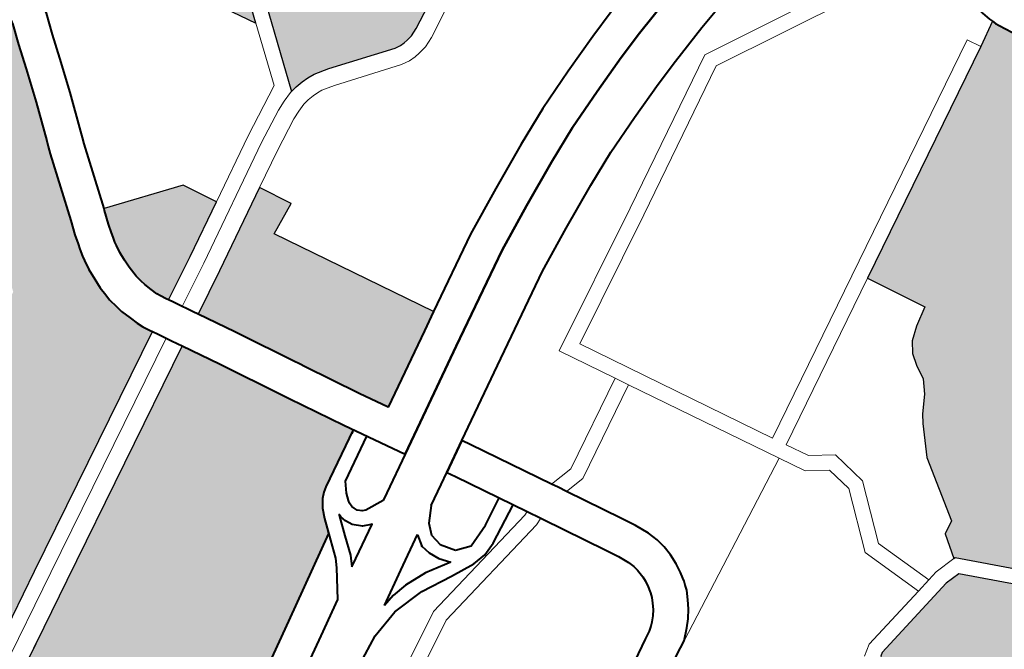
# Model space of a CAD drawing. Header units: metres. Extents: x 149090 to 149776, y 485756 to 486362.
# Tile 23 of 82: x 149582 to 149591, y 486283 to 486289. Entities that reach past the tile are written whole.
import ezdxf

# ---------------------------------------------------------------- set-up
doc = ezdxf.new("R2010")
doc.units = ezdxf.units.M
doc.header["$MEASUREMENT"] = 0
for name, color, linetype, lineweight in [('WVB-alg-onderhoek', 7, 'Continuous', 30), ('WVB-pen-brm-dik 018', 6, 'Continuous', 13), ('WVB-pen-dik 035', 1, 'Continuous', 40), ('WVB-raster-20%', 254, 'Continuous', 30), ('WVB-raster-60%', 253, 'Continuous', 30), ('WVB-tekst-dik 035', 1, 'Continuous', 40)]:
    doc.layers.add(name, color=color, linetype=linetype, lineweight=lineweight)
doc.styles.add('1 200   cursief   0.18', font='ITALICS.shx', dxfattribs={"height": 0.36})

# ---------------------------------------------------------------- blocks, each defined once
blk = doc.blocks.new('INZET')
at = {"layer": 'WVB-raster-20%', "extrusion": (0, 0, -1)}
for points in [[(0.107356, -0.085125), (0.107213, -0.084702), (0.103801, -0.082837), (0.103262, -0.081239), (0.103194, -0.081033), (0.102257, -0.078312), (0.102716, -0.077326), (0.10258, -0.076883), (0.104223, -0.076321), (0.104289, -0.076525), (0.104333, -0.076662), (0.104368, -0.076775), (0.104442, -0.077013), (0.104472, -0.077108), (0.104559, -0.077367), (0.104618, -0.077526), (0.104676, -0.077687), (0.104792, -0.078015), (0.104889, -0.078297), (0.104937, -0.078419), (0.10504, -0.078651), (0.105097, -0.078767), (0.105147, -0.078858), (0.105209, -0.078958), (0.105319, -0.079108), (0.105471, -0.079296), (0.105515, -0.079345), (0.105594, -0.079434), (0.105542, -0.079479), (0.105121, -0.080258), (0.105071, -0.080722), (0.106063, -0.081264), (0.106655, -0.080199), (0.106659, -0.080201), (0.106744, -0.080247), (0.107414, -0.080622), (0.107962, -0.080912), (0.108058, -0.080963), (0.108214, -0.081048), (0.108666, -0.081294), (0.109294, -0.081639)], [(0.105184, -0.087133), (0.105101, -0.087122), (0.104978, -0.087102), (0.104822, -0.087039), (0.104211, -0.086716), (0.101575, -0.085272), (0.102765, -0.083102), (0.103019, -0.082606), (0.103089, -0.082298), (0.103089, -0.082048), (0.103089, -0.081843), (0.103062, -0.081625), (0.102996, -0.081389), (0.103557, -0.083046), (0.106966, -0.08491), (0.107553, -0.086634), (0.107431, -0.086611), (0.10727, -0.086598), (0.107132, -0.086598), (0.106989, -0.086612), (0.106691, -0.08669), (0.105387, -0.087113), (0.105268, -0.087133)], [(0.119798, -0.09289), (0.117177, -0.091454), (0.112537, -0.088929), (0.112563, -0.088883), (0.112637, -0.088739), (0.112689, -0.088616), (0.112745, -0.088451), (0.112809, -0.088251), (0.112836, -0.088109), (0.112868, -0.087923), (0.112873, -0.087799), (0.112882, -0.087623), (0.112875, -0.087424), (0.112861, -0.087199), (0.112827, -0.087001), (0.11281, -0.08691), (0.112776, -0.086766), (0.112742, -0.086659), (0.112689, -0.086478), (0.112596, -0.086203), (0.112166, -0.084888), (0.112116, -0.084751), (0.112075, -0.084638), (0.111804, -0.083896), (0.111589, -0.083243), (0.111436, -0.082764), (0.111296, -0.082374), (0.111276, -0.082289), (0.111332, -0.082282), (0.111486, -0.082257), (0.111683, -0.082208), (0.112271, -0.082007), (0.112691, -0.081864), (0.112694, -0.081862), (0.114337, -0.086697), (0.118527, -0.08899), (0.121101, -0.090399), (0.12064, -0.091241), (0.120584, -0.091371), (0.120556, -0.091471), (0.120536, -0.091523), (0.120509, -0.091586), (0.119916, -0.092678)], [(0.101216, -0.102675), (0.101018, -0.102546), (0.100724, -0.102412), (0.098987, -0.101682), (0.098775, -0.101522), (0.098705, -0.101446), (0.098643, -0.101339), (0.098617, -0.101237), (0.098585, -0.101025), (0.098552, -0.100262), (0.098521, -0.100077), (0.098449, -0.099902), (0.098285, -0.099638), (0.097353, -0.098356), (0.097239, -0.098233), (0.097135, -0.098139), (0.096795, -0.097942), (0.093895, -0.09636), (0.09413, -0.095928), (0.094328, -0.095553), (0.094557, -0.095146), (0.094863, -0.094567), (0.094919, -0.094461), (0.094939, -0.094423), (0.095159, -0.094024), (0.095234, -0.09389), (0.095365, -0.093634), (0.095399, -0.093559), (0.095422, -0.09349), (0.0959, -0.093763), (0.100368, -0.096216), (0.099766, -0.097332), (0.100126, -0.09755), (0.100361, -0.097735), (0.100497, -0.097945), (0.100571, -0.09818), (0.10062, -0.098477), (0.100769, -0.098737), (0.101028, -0.099034), (0.101135, -0.099195), (0.101452, -0.099792), (0.101776, -0.101094), (0.102025, -0.101234), (0.102166, -0.101729), (0.102136, -0.101728)], [(0.099983, -0.109486), (0.098837, -0.108854), (0.098884, -0.108773), (0.099111, -0.108702), (0.099596, -0.108459), (0.099758, -0.108288), (0.099879, -0.108067), (0.099987, -0.107799), (0.10004, -0.107614), (0.100083, -0.107221), (0.100148, -0.106493), (0.100287, -0.1065), (0.102246, -0.105937), (0.102332, -0.105851), (0.102405, -0.105704), (0.102405, -0.105555), (0.102272, -0.10504), (0.101782, -0.103357), (0.101681, -0.103196), (0.101545, -0.103005), (0.101434, -0.102882), (0.10226, -0.102032), (0.10257, -0.102041), (0.104395, -0.102431), (0.104461, -0.102474), (0.104943, -0.104407), (0.105264, -0.104745), (0.1062, -0.105041), (0.106379, -0.105501), (0.106308, -0.105738), (0.105317, -0.107353), (0.104501, -0.107225), (0.103719, -0.107088), (0.101377, -0.107796), (0.10007, -0.109387)]]:
    blk.add_hatch(color=256, dxfattribs=at).paths.add_polyline_path(points)
at = {"layer": 'WVB-raster-60%'}
blk.add_hatch(color=256, dxfattribs=at).paths.add_polyline_path([(-0.11192, -0.088597), (-0.111946, -0.088552), (-0.112002, -0.088442), (-0.112034, -0.088366), (-0.11208, -0.088232), (-0.112129, -0.088079), (-0.112147, -0.087983), (-0.112171, -0.087848), (-0.112174, -0.087767), (-0.112182, -0.087617), (-0.112176, -0.087457), (-0.112165, -0.087281), (-0.112138, -0.087124), (-0.112125, -0.087053), (-0.112101, -0.086953), (-0.112073, -0.086863), (-0.112022, -0.086689), (-0.111932, -0.086424), (-0.111919, -0.086385), (-0.110373, -0.086912), (-0.110025, -0.087557), (-0.111074, -0.088142)])
at = {"layer": 'WVB-raster-60%', "extrusion": (0, 0, -1)}
blk.add_hatch(color=256, dxfattribs=at).paths.add_polyline_path([(0.109588, -0.092835), (0.108134, -0.092014), (0.107768, -0.091809), (0.109456, -0.088733), (0.10884, -0.088439), (0.109165, -0.087821), (0.110762, -0.088712), (0.111604, -0.089165), (0.111213, -0.08987), (0.111154, -0.089977), (0.110596, -0.091007), (0.110525, -0.091138), (0.110477, -0.091226), (0.109898, -0.092283)])
at = {"layer": 'WVB-raster-60%', "ltscale": 0.5, "extrusion": (0, 0, -1)}
blk.add_hatch(color=256, dxfattribs=at).paths.add_polyline_path([(0.122486, -0.100404), (0.12159, -0.099864), (0.119378, -0.098525), (0.116693, -0.096928), (0.114935, -0.095906), (0.113636, -0.095155), (0.111993, -0.094198), (0.111888, -0.093906), (0.111805, -0.093718), (0.111693, -0.093564), (0.111597, -0.093477), (0.111501, -0.093412), (0.110411, -0.092801), (0.110411, -0.0928), (0.110511, -0.092623), (0.111091, -0.091562), (0.111139, -0.091474), (0.111211, -0.091342), (0.111768, -0.090313), (0.111825, -0.09021), (0.112221, -0.089497), (0.11676, -0.091968), (0.120722, -0.094137), (0.121543, -0.094595), (0.12184, -0.094705), (0.122361, -0.094679), (0.124532, -0.09457), (0.124549, -0.094792), (0.124578, -0.095161), (0.124598, -0.095535), (0.124659, -0.09662), (0.124675, -0.097068), (0.124664, -0.097394), (0.12462, -0.097877), (0.124573, -0.098135), (0.124509, -0.09837), (0.124394, -0.098747), (0.124082, -0.099222), (0.123815, -0.099538), (0.123373, -0.099941), (0.122851, -0.100274)])
at = {"layer": 'WVB-pen-brm-dik 018'}
for p, q in [((-0.107356, -0.085125), (-0.109294, -0.081639)), ((-0.110624, -0.082574), (-0.110772, -0.082989)), ((-0.110772, -0.082989), (-0.110922, -0.083456)), ((-0.110922, -0.083456), (-0.111143, -0.084126)), ((-0.111143, -0.084126), (-0.111417, -0.084878)), ((-0.107213, -0.084702), (-0.107356, -0.085125)), ((-0.111417, -0.084878), (-0.111458, -0.084991)), ((-0.107553, -0.086634), (-0.106966, -0.08491)), ((-0.111504, -0.085117), (-0.111919, -0.086385)), ((-0.111458, -0.084991), (-0.111504, -0.085117)), ((-0.107768, -0.086336), (-0.107356, -0.085125)), ((-0.107356, -0.085125), (-0.107768, -0.086336)), ((-0.111919, -0.086385), (-0.110373, -0.086912)), ((-0.108763, -0.086853), (-0.107768, -0.086336)), ((-0.107768, -0.086336), (-0.108763, -0.086853)), ((-0.107784, -0.086706), (-0.107585, -0.08664)), ((-0.107585, -0.08664), (-0.107784, -0.086706)), ((-0.107585, -0.08664), (-0.107553, -0.086634)), ((-0.107553, -0.086634), (-0.107585, -0.08664)), ((-0.107431, -0.086611), (-0.107553, -0.086634)), ((-0.10727, -0.086598), (-0.107431, -0.086611)), ((-0.107132, -0.086598), (-0.10727, -0.086598)), ((-0.106989, -0.086612), (-0.107132, -0.086598)), ((-0.106691, -0.08669), (-0.106989, -0.086612)), ((-0.110025, -0.087557), (-0.108763, -0.086853)), ((-0.108763, -0.086853), (-0.110025, -0.087557)), ((-0.108621, -0.087117), (-0.107979, -0.086784)), ((-0.107979, -0.086784), (-0.108621, -0.087117)), ((-0.107979, -0.086784), (-0.107784, -0.086706)), ((-0.107784, -0.086706), (-0.107979, -0.086784)), ((-0.105387, -0.087113), (-0.106691, -0.08669)), ((-0.104211, -0.086716), (-0.104822, -0.087039)), ((-0.110373, -0.086912), (-0.110025, -0.087557)), ((-0.107664, -0.087035), (-0.107833, -0.087102)), ((-0.107833, -0.087102), (-0.107664, -0.087035)), ((-0.107498, -0.086979), (-0.107664, -0.087035)), ((-0.107664, -0.087035), (-0.107498, -0.086979)), ((-0.107385, -0.086959), (-0.107498, -0.086979)), ((-0.107498, -0.086979), (-0.107385, -0.086959)), ((-0.107255, -0.086948), (-0.107385, -0.086959)), ((-0.107385, -0.086959), (-0.107255, -0.086948)), ((-0.10715, -0.086948), (-0.107255, -0.086948)), ((-0.107255, -0.086948), (-0.10715, -0.086948)), ((-0.107051, -0.086958), (-0.10715, -0.086948)), ((-0.10715, -0.086948), (-0.107051, -0.086958)), ((-0.106789, -0.087026), (-0.107051, -0.086958)), ((-0.107051, -0.086958), (-0.106789, -0.087026)), ((-0.10547, -0.087454), (-0.106789, -0.087026)), ((-0.106789, -0.087026), (-0.10547, -0.087454)), ((-0.104822, -0.087039), (-0.104978, -0.087102)), ((-0.104046, -0.087024), (-0.104674, -0.087357)), ((-0.104674, -0.087357), (-0.104046, -0.087024)), ((-0.11093, -0.088405), (-0.108621, -0.087117)), ((-0.108621, -0.087117), (-0.11093, -0.088405)), ((-0.107833, -0.087102), (-0.108455, -0.087425)), ((-0.108455, -0.087425), (-0.107833, -0.087102)), ((-0.105268, -0.087133), (-0.105387, -0.087113)), ((-0.105184, -0.087133), (-0.105268, -0.087133)), ((-0.105101, -0.087122), (-0.105184, -0.087133)), ((-0.104978, -0.087102), (-0.105101, -0.087122)), ((-0.108455, -0.087425), (-0.109165, -0.087821)), ((-0.109165, -0.087821), (-0.108455, -0.087425)), ((-0.105297, -0.087483), (-0.10547, -0.087454)), ((-0.10547, -0.087454), (-0.105297, -0.087483)), ((-0.104883, -0.087441), (-0.105051, -0.087469)), ((-0.105051, -0.087469), (-0.104883, -0.087441)), ((-0.104674, -0.087357), (-0.104883, -0.087441)), ((-0.104883, -0.087441), (-0.104674, -0.087357)), ((-0.110025, -0.087557), (-0.111074, -0.088142)), ((-0.105162, -0.087483), (-0.105297, -0.087483)), ((-0.105297, -0.087483), (-0.105162, -0.087483)), ((-0.105051, -0.087469), (-0.105162, -0.087483)), ((-0.105162, -0.087483), (-0.105051, -0.087469)), ((-0.110762, -0.088712), (-0.109165, -0.087821)), ((-0.109165, -0.087821), (-0.10884, -0.088439)), ((-0.111074, -0.088142), (-0.11192, -0.088597)), ((-0.111774, -0.088859), (-0.11093, -0.088405)), ((-0.11093, -0.088405), (-0.111774, -0.088859)), ((-0.11192, -0.088597), (-0.111868, -0.088692)), ((-0.10884, -0.088439), (-0.109456, -0.088733)), ((-0.111868, -0.088692), (-0.111774, -0.088859)), ((-0.111604, -0.089165), (-0.110762, -0.088712)), ((-0.109456, -0.088733), (-0.107768, -0.091809)), ((-0.112537, -0.088929), (-0.117177, -0.091454)), ((-0.112479, -0.089032), (-0.112537, -0.088929)), ((-0.111774, -0.088859), (-0.111729, -0.088941)), ((-0.111729, -0.088941), (-0.111656, -0.089072)), ((-0.102059, -0.089179), (-0.101477, -0.088991)), ((-0.116928, -0.09166), (-0.112391, -0.089191)), ((-0.112391, -0.089191), (-0.116928, -0.09166)), ((-0.112391, -0.089191), (-0.112479, -0.089032)), ((-0.112341, -0.089281), (-0.112391, -0.089191)), ((-0.111656, -0.089072), (-0.111604, -0.089165)), ((-0.102853, -0.089458), (-0.102059, -0.089179)), ((-0.112268, -0.089412), (-0.112341, -0.089281)), ((-0.11676, -0.091968), (-0.112221, -0.089497)), ((-0.112221, -0.089497), (-0.112268, -0.089412)), ((-0.103684, -0.089771), (-0.102853, -0.089458)), ((-0.104444, -0.090099), (-0.103684, -0.089771)), ((-0.105358, -0.090527), (-0.104444, -0.090099)), ((-0.099748, -0.090159), (-0.100189, -0.090277)), ((-0.100189, -0.090277), (-0.101003, -0.090519)), ((-0.106286, -0.090978), (-0.105358, -0.090527)), ((-0.101003, -0.090519), (-0.101548, -0.090695)), ((-0.103407, -0.092377), (-0.100454, -0.090751)), ((-0.101548, -0.090695), (-0.102306, -0.090961)), ((-0.102306, -0.090961), (-0.103084, -0.091255)), ((-0.107768, -0.091809), (-0.106286, -0.090978)), ((-0.100398, -0.091063), (-0.103263, -0.092641)), ((-0.103084, -0.091255), (-0.103787, -0.091559)), ((-0.117177, -0.091454), (-0.119798, -0.09289)), ((-0.119845, -0.093258), (-0.116928, -0.09166)), ((-0.116928, -0.09166), (-0.119845, -0.093258)), ((-0.103787, -0.091559), (-0.104669, -0.091971)), ((-0.120722, -0.094137), (-0.11676, -0.091968)), ((-0.104669, -0.091971), (-0.105544, -0.092397)), ((-0.105544, -0.092397), (-0.10735, -0.093409)), ((-0.103407, -0.092377), (-0.106182, -0.093877)), ((-0.106182, -0.093877), (-0.103407, -0.092377)), ((-0.105773, -0.093997), (-0.103263, -0.092641)), ((-0.103263, -0.092641), (-0.105773, -0.093997)), ((-0.10735, -0.093409), (-0.108774, -0.094213)), ((-0.0959, -0.093763), (-0.095422, -0.09349)), ((-0.095422, -0.09349), (-0.095444, -0.093422)), ((-0.096044, -0.0935), (-0.103726, -0.097716)), ((-0.103726, -0.097716), (-0.096044, -0.0935)), ((-0.0959, -0.093763), (-0.096044, -0.0935)), ((-0.096044, -0.0935), (-0.0959, -0.093763)), ((-0.106182, -0.093877), (-0.10559, -0.094951)), ((-0.10559, -0.094951), (-0.106182, -0.093877)), ((-0.100368, -0.096216), (-0.0959, -0.093763)), ((-0.103726, -0.097716), (-0.105773, -0.093997)), ((-0.105773, -0.093997), (-0.103726, -0.097716)), ((-0.108774, -0.094213), (-0.10868, -0.094385)), ((-0.10868, -0.094385), (-0.107824, -0.095938)), ((-0.109384, -0.094558), (-0.109615, -0.094689)), ((-0.109294, -0.094722), (-0.109384, -0.094558)), ((-0.109615, -0.094689), (-0.110013, -0.094914)), ((-0.108531, -0.096107), (-0.109294, -0.094722)), ((-0.10559, -0.094951), (-0.107341, -0.095912)), ((-0.107341, -0.095912), (-0.10559, -0.094951)), ((-0.10559, -0.094951), (-0.105446, -0.095214)), ((-0.105446, -0.095214), (-0.10559, -0.094951)), ((-0.110566, -0.095228), (-0.111239, -0.09561)), ((-0.107256, -0.096208), (-0.105446, -0.095214)), ((-0.105446, -0.095214), (-0.107256, -0.096208)), ((-0.105446, -0.095214), (-0.103848, -0.098117)), ((-0.103848, -0.098117), (-0.105446, -0.095214)), ((-0.111239, -0.09561), (-0.111908, -0.096)), ((-0.107341, -0.095912), (-0.107824, -0.095938)), ((-0.107824, -0.095938), (-0.107341, -0.095912)), ((-0.107824, -0.095938), (-0.107752, -0.096069)), ((-0.108612, -0.096138), (-0.111182, -0.096653)), ((-0.111182, -0.096653), (-0.108612, -0.096138)), ((-0.108531, -0.096107), (-0.108612, -0.096138)), ((-0.108612, -0.096138), (-0.108531, -0.096107)), ((-0.108385, -0.096372), (-0.108531, -0.096107)), ((-0.107752, -0.096069), (-0.107665, -0.09623)), ((-0.107665, -0.09623), (-0.107256, -0.096208)), ((-0.107256, -0.096208), (-0.107665, -0.09623)), ((-0.100368, -0.096216), (-0.103581, -0.097979)), ((-0.103581, -0.097979), (-0.100368, -0.096216)), ((-0.099766, -0.097332), (-0.100368, -0.096216)), ((-0.108528, -0.096427), (-0.108385, -0.096372)), ((-0.108385, -0.096372), (-0.108528, -0.096427)), ((-0.108366, -0.096405), (-0.108385, -0.096372)), ((-0.107701, -0.097627), (-0.108366, -0.096405)), ((-0.107665, -0.09623), (-0.107086, -0.097292)), ((-0.111079, -0.096938), (-0.108528, -0.096427)), ((-0.108528, -0.096427), (-0.111079, -0.096938)), ((-0.111182, -0.096653), (-0.113696, -0.098005)), ((-0.113696, -0.098005), (-0.111182, -0.096653)), ((-0.113553, -0.098269), (-0.111079, -0.096938)), ((-0.111079, -0.096938), (-0.113553, -0.098269)), ((-0.107086, -0.097292), (-0.106936, -0.097566)), ((-0.100126, -0.09755), (-0.099766, -0.097332)), ((-0.106936, -0.097566), (-0.106818, -0.097836)), ((-0.100361, -0.097735), (-0.100126, -0.09755)), ((-0.107565, -0.097875), (-0.107701, -0.097627)), ((-0.100497, -0.097945), (-0.100361, -0.097735)), ((-0.107473, -0.098086), (-0.107565, -0.097875)), ((-0.106818, -0.097836), (-0.10675, -0.098043)), ((-0.100571, -0.09818), (-0.100497, -0.097945)), ((-0.107432, -0.098209), (-0.107473, -0.098086)), ((-0.107465, -0.099981), (-0.103848, -0.098117)), ((-0.103848, -0.098117), (-0.107465, -0.099981)), ((-0.10675, -0.098043), (-0.106719, -0.098237)), ((-0.103848, -0.098117), (-0.103574, -0.098614)), ((-0.103574, -0.098614), (-0.103848, -0.098117)), ((-0.103581, -0.097979), (-0.103347, -0.098406)), ((-0.103347, -0.098406), (-0.103581, -0.097979)), ((-0.107415, -0.098312), (-0.107432, -0.098209)), ((-0.107406, -0.098477), (-0.107415, -0.098312)), ((-0.106719, -0.098237), (-0.106707, -0.098438)), ((-0.10062, -0.098477), (-0.100571, -0.09818)), ((-0.107413, -0.098579), (-0.107406, -0.098477)), ((-0.106707, -0.098438), (-0.106715, -0.098647)), ((-0.103347, -0.098406), (-0.102901, -0.098703)), ((-0.102901, -0.098703), (-0.103347, -0.098406)), ((-0.100769, -0.098737), (-0.10062, -0.098477)), ((-0.107453, -0.098792), (-0.107431, -0.0987)), ((-0.107431, -0.0987), (-0.107413, -0.098579)), ((-0.106715, -0.098647), (-0.106744, -0.098836)), ((-0.103574, -0.098614), (-0.103171, -0.098883)), ((-0.103171, -0.098883), (-0.103574, -0.098614)), ((-0.102901, -0.098703), (-0.102758, -0.09943)), ((-0.102758, -0.09943), (-0.102901, -0.098703)), ((-0.101028, -0.099034), (-0.100769, -0.098737)), ((-0.107547, -0.099015), (-0.107491, -0.098914)), ((-0.107491, -0.098914), (-0.107477, -0.098873)), ((-0.107477, -0.098873), (-0.107462, -0.098826)), ((-0.107462, -0.098826), (-0.107453, -0.098792)), ((-0.106744, -0.098836), (-0.106773, -0.098956)), ((-0.103171, -0.098883), (-0.103069, -0.099403)), ((-0.103069, -0.099403), (-0.103171, -0.098883)), ((-0.107688, -0.099221), (-0.107611, -0.099121)), ((-0.107611, -0.099121), (-0.107547, -0.099015)), ((-0.106814, -0.099095), (-0.106847, -0.099196)), ((-0.106788, -0.09902), (-0.106814, -0.099095)), ((-0.106773, -0.098956), (-0.106788, -0.09902)), ((-0.101135, -0.099195), (-0.101028, -0.099034)), ((-0.107836, -0.09937), (-0.107777, -0.099315)), ((-0.107777, -0.099315), (-0.10777, -0.099309)), ((-0.10777, -0.099309), (-0.107688, -0.099221)), ((-0.106847, -0.099196), (-0.106941, -0.099366)), ((-0.101452, -0.099792), (-0.101135, -0.099195)), ((-0.108494, -0.099744), (-0.108076, -0.099511)), ((-0.108076, -0.099511), (-0.10792, -0.099429)), ((-0.10792, -0.099429), (-0.107836, -0.09937)), ((-0.107033, -0.099517), (-0.107154, -0.099674)), ((-0.106941, -0.099366), (-0.107033, -0.099517)), ((-0.103069, -0.099403), (-0.103535, -0.100622)), ((-0.103535, -0.100622), (-0.103069, -0.099403)), ((-0.102758, -0.09943), (-0.103216, -0.100627)), ((-0.103216, -0.100627), (-0.102758, -0.09943)), ((-0.107154, -0.099674), (-0.107275, -0.099804)), ((-0.107275, -0.099804), (-0.107465, -0.099981)), ((-0.101776, -0.101094), (-0.101452, -0.099792)), ((-0.107465, -0.099981), (-0.107742, -0.100127)), ((-0.103535, -0.100622), (-0.103111, -0.10185)), ((-0.103111, -0.10185), (-0.103535, -0.100622)), ((-0.103216, -0.100627), (-0.102816, -0.101787)), ((-0.102816, -0.101787), (-0.103216, -0.100627)), ((-0.102166, -0.101729), (-0.102025, -0.101234)), ((-0.102025, -0.101234), (-0.101776, -0.101094)), ((-0.103111, -0.10185), (-0.104513, -0.10215)), ((-0.104513, -0.10215), (-0.103111, -0.10185)), ((-0.103111, -0.10185), (-0.102816, -0.101787)), ((-0.102816, -0.101787), (-0.103111, -0.10185)), ((-0.102816, -0.101787), (-0.102606, -0.101742)), ((-0.102606, -0.101742), (-0.102816, -0.101787)), ((-0.102606, -0.101742), (-0.102166, -0.101729)), ((-0.102166, -0.101729), (-0.102606, -0.101742)), ((-0.102136, -0.101728), (-0.102166, -0.101729)), ((-0.101216, -0.102675), (-0.102136, -0.101728)), ((-0.104395, -0.102431), (-0.10257, -0.102041)), ((-0.10257, -0.102041), (-0.10226, -0.102032)), ((-0.10226, -0.102032), (-0.101434, -0.102882)), ((-0.104513, -0.10215), (-0.104723, -0.102288)), ((-0.104723, -0.102288), (-0.104513, -0.10215))]:
    blk.add_line(p, q, dxfattribs=at)
at = {"layer": 'WVB-pen-brm-dik 018', "ltscale": 0.5}
for p, q in [((-0.100454, -0.090751), (-0.095166, -0.091556)), ((-0.100398, -0.091063), (-0.095317, -0.091836))]:
    blk.add_line(p, q, dxfattribs=at)
at = {"layer": 'WVB-pen-dik 035'}
for p, q in [((-0.110461, -0.09283), (-0.110449, -0.092849)), ((-0.110314, -0.093062), (-0.1103, -0.093084))]:
    blk.add_line(p, q, dxfattribs=at)
at = {"layer": 'WVB-pen-dik 035', "ltscale": 0.5}
for p, q in [((-0.110013, -0.094914), (-0.110253, -0.095174)), ((-0.110567, -0.095232), (-0.11063, -0.095461)), ((-0.110253, -0.095174), (-0.110349, -0.095398)), ((-0.110349, -0.095398), (-0.110311, -0.095647)), ((-0.11063, -0.095461), (-0.110585, -0.095654)), ((-0.109361, -0.095851), (-0.10883, -0.095563)), ((-0.110585, -0.095654), (-0.110495, -0.09586)), ((-0.110311, -0.095647), (-0.110131, -0.09591)), ((-0.111653, -0.095934), (-0.111908, -0.096)), ((-0.111336, -0.095912), (-0.111653, -0.095934)), ((-0.110873, -0.095937), (-0.111336, -0.095912)), ((-0.110344, -0.096055), (-0.110873, -0.095937)), ((-0.110495, -0.09586), (-0.110344, -0.096055)), ((-0.110131, -0.09591), (-0.109824, -0.09602)), ((-0.109824, -0.09602), (-0.109361, -0.095851)), ((-0.109444, -0.096229), (-0.108681, -0.095835)), ((-0.112405, -0.096382), (-0.111813, -0.096217)), ((-0.111813, -0.096217), (-0.111144, -0.096195)), ((-0.111144, -0.096195), (-0.110491, -0.096286)), ((-0.113483, -0.096915), (-0.112405, -0.096382)), ((-0.110491, -0.096286), (-0.109989, -0.096346)), ((-0.109989, -0.096346), (-0.109708, -0.096323)), ((-0.109708, -0.096323), (-0.109444, -0.096229))]:
    blk.add_line(p, q, dxfattribs=at)
at = {"layer": 'WVB-pen-dik 035', "flags": 128}
for points in [[(-0.111276, -0.082289), (-0.111296, -0.082374), (-0.111436, -0.082764), (-0.111589, -0.083243)], [(-0.110922, -0.083456), (-0.110772, -0.082989), (-0.110624, -0.082574), (-0.110547, -0.082251)], [(-0.111589, -0.083243), (-0.111804, -0.083896), (-0.112075, -0.084638), (-0.112116, -0.084751), (-0.112166, -0.084888), (-0.112596, -0.086203), (-0.112689, -0.086478), (-0.112742, -0.086659), (-0.112776, -0.086766), (-0.11281, -0.08691), (-0.112827, -0.087001), (-0.112861, -0.087199), (-0.112875, -0.087424), (-0.112882, -0.087623), (-0.112873, -0.087799), (-0.112868, -0.087923), (-0.112836, -0.088109), (-0.112809, -0.088251), (-0.112745, -0.088451), (-0.112689, -0.088616), (-0.112637, -0.088739), (-0.112563, -0.088883), (-0.112537, -0.088929)], [(-0.111919, -0.086385), (-0.111504, -0.085117), (-0.111458, -0.084991), (-0.111417, -0.084878), (-0.111143, -0.084126), (-0.110922, -0.083456)], [(-0.11192, -0.088597), (-0.111946, -0.088552), (-0.112002, -0.088442), (-0.112034, -0.088366), (-0.11208, -0.088232), (-0.112129, -0.088079), (-0.112147, -0.087983), (-0.112171, -0.087848), (-0.112174, -0.087767), (-0.112182, -0.087617), (-0.112176, -0.087457), (-0.112165, -0.087281), (-0.112138, -0.087124), (-0.112125, -0.087053), (-0.112101, -0.086953), (-0.112073, -0.086863), (-0.112022, -0.086689), (-0.111932, -0.086424), (-0.111919, -0.086385)], [(-0.111774, -0.088859), (-0.111868, -0.088692), (-0.11192, -0.088597)], [(-0.099882, -0.088551), (-0.100124, -0.088603), (-0.100624, -0.088737), (-0.101477, -0.088991), (-0.102059, -0.089179), (-0.102853, -0.089458), (-0.103684, -0.089771), (-0.104444, -0.090099), (-0.105358, -0.090527), (-0.106286, -0.090978), (-0.107768, -0.091809)], [(-0.112537, -0.088929), (-0.112479, -0.089032), (-0.112391, -0.089191)], [(-0.111604, -0.089165), (-0.111656, -0.089072), (-0.111729, -0.088941), (-0.111774, -0.088859)], [(-0.109244, -0.093445), (-0.107791, -0.092624), (-0.105962, -0.091599), (-0.105056, -0.091159), (-0.104157, -0.090738), (-0.103422, -0.09042), (-0.102613, -0.090116), (-0.101835, -0.089842), (-0.101269, -0.089659), (-0.100433, -0.089411), (-0.099959, -0.089284), (-0.09923, -0.089126), (-0.098507, -0.08897), (-0.098075, -0.088894)], [(-0.098075, -0.088894), (-0.098507, -0.08897), (-0.09923, -0.089126), (-0.099959, -0.089284), (-0.100433, -0.089411), (-0.101269, -0.089659), (-0.101835, -0.089842), (-0.102613, -0.090116), (-0.103422, -0.09042), (-0.104157, -0.090738), (-0.105056, -0.091159), (-0.105962, -0.091599), (-0.107791, -0.092624), (-0.109244, -0.093445)], [(-0.112391, -0.089191), (-0.112341, -0.089281), (-0.112268, -0.089412), (-0.112221, -0.089497)], [(-0.109588, -0.092835), (-0.109898, -0.092283), (-0.110477, -0.091226), (-0.110525, -0.091138), (-0.110596, -0.091007), (-0.111154, -0.089977), (-0.111213, -0.08987), (-0.111604, -0.089165)], [(-0.112221, -0.089497), (-0.111825, -0.09021), (-0.111768, -0.090313), (-0.111211, -0.091342), (-0.111139, -0.091474), (-0.111091, -0.091562), (-0.110511, -0.092623), (-0.109853, -0.093789)], [(-0.108774, -0.094213), (-0.10735, -0.093409), (-0.105544, -0.092397), (-0.104669, -0.091971), (-0.103787, -0.091559), (-0.103084, -0.091255), (-0.102306, -0.090961), (-0.101548, -0.090695), (-0.101003, -0.090519), (-0.100189, -0.090277), (-0.099748, -0.090159), (-0.099143, -0.090028)], [(-0.095092, -0.091434), (-0.095165, -0.091555), (-0.095289, -0.091775), (-0.095386, -0.091987), (-0.09545, -0.092178), (-0.095482, -0.092294), (-0.095513, -0.092482), (-0.095526, -0.092589), (-0.095537, -0.092725), (-0.095537, -0.092857), (-0.095529, -0.09298), (-0.095514, -0.093103), (-0.09549, -0.093248), (-0.095444, -0.093422), (-0.095422, -0.09349)], [(-0.107768, -0.091809), (-0.108134, -0.092014), (-0.109588, -0.092835)], [(-0.110411, -0.092801), (-0.111501, -0.093412), (-0.111597, -0.093477), (-0.111693, -0.093564), (-0.111805, -0.093718), (-0.111888, -0.093906), (-0.112038, -0.094323), (-0.112159, -0.094671), (-0.112252, -0.094842), (-0.112599, -0.095361)], [(-0.11112, -0.093543), (-0.110264, -0.093062)], [(-0.109853, -0.093789), (-0.109244, -0.093445)], [(-0.109244, -0.093445), (-0.109853, -0.093789)], [(-0.095422, -0.09349), (-0.095399, -0.093559), (-0.095365, -0.093634), (-0.095234, -0.09389), (-0.095159, -0.094024), (-0.094939, -0.094423), (-0.094919, -0.094461), (-0.094863, -0.094567), (-0.094557, -0.095146), (-0.094328, -0.095553), (-0.09413, -0.095928), (-0.093895, -0.09636)], [(-0.110732, -0.094288), (-0.11112, -0.094244), (-0.111191, -0.094212), (-0.11126, -0.094145), (-0.11129, -0.09408), (-0.111304, -0.094024), (-0.111305, -0.093945), (-0.111293, -0.093887), (-0.11124, -0.093747), (-0.11112, -0.093543)], [(-0.109853, -0.093789), (-0.110583, -0.094204), (-0.110732, -0.094288)], [(-0.111993, -0.094198), (-0.113636, -0.095155), (-0.114935, -0.095906), (-0.116693, -0.096928), (-0.119378, -0.098525), (-0.12159, -0.099864), (-0.122486, -0.100404)], [(-0.108774, -0.094213), (-0.109182, -0.094444)], [(-0.109182, -0.094444), (-0.108774, -0.094213)], [(-0.107824, -0.095938), (-0.10868, -0.094385), (-0.108774, -0.094213)], [(-0.109182, -0.094444), (-0.109384, -0.094558)], [(-0.109384, -0.094558), (-0.109182, -0.094444)], [(-0.110013, -0.094914), (-0.109615, -0.094689), (-0.109384, -0.094558)], [(-0.109384, -0.094558), (-0.109294, -0.094722), (-0.108531, -0.096107)], [(-0.111908, -0.096), (-0.111239, -0.09561), (-0.110566, -0.095228)], [(-0.112599, -0.095361), (-0.113285, -0.09576), (-0.114584, -0.096512), (-0.116338, -0.097532), (-0.119018, -0.099125), (-0.121092, -0.10038)], [(-0.107665, -0.09623), (-0.107752, -0.096069), (-0.107824, -0.095938)], [(-0.108531, -0.096107), (-0.108385, -0.096372)], [(-0.108385, -0.096372), (-0.108366, -0.096405), (-0.107701, -0.097627), (-0.107565, -0.097875), (-0.107473, -0.098086), (-0.107432, -0.098209), (-0.107415, -0.098312), (-0.107406, -0.098477)], [(-0.106707, -0.098438), (-0.106719, -0.098237), (-0.10675, -0.098043), (-0.106818, -0.097836), (-0.106936, -0.097566), (-0.107086, -0.097292), (-0.107665, -0.09623)], [(-0.107406, -0.098477), (-0.107413, -0.098579), (-0.107431, -0.0987), (-0.107453, -0.098792)], [(-0.106773, -0.098956), (-0.106744, -0.098836), (-0.106715, -0.098647), (-0.106707, -0.098438)], [(-0.107477, -0.098873), (-0.107491, -0.098914), (-0.107547, -0.099015), (-0.107611, -0.099121), (-0.107688, -0.099221), (-0.10777, -0.099309), (-0.107777, -0.099315)], [(-0.107453, -0.098792), (-0.107462, -0.098826), (-0.107477, -0.098873)], [(-0.107465, -0.099981), (-0.107275, -0.099804), (-0.107154, -0.099674), (-0.107033, -0.099517), (-0.106941, -0.099366), (-0.106847, -0.099196), (-0.106814, -0.099095)], [(-0.106814, -0.099095), (-0.106788, -0.09902), (-0.106773, -0.098956)], [(-0.107777, -0.099315), (-0.107836, -0.09937), (-0.10792, -0.099429), (-0.108076, -0.099511), (-0.108494, -0.099744)], [(-0.108154, -0.100356), (-0.107742, -0.100127), (-0.107465, -0.099981)]]:
    blk.add_lwpolyline(points, dxfattribs=at)
blk.add_lwpolyline([(-0.111995, -0.094997), (-0.11197, -0.094983), (-0.11118, -0.09454), (-0.1112, -0.094537), (-0.111362, -0.094464), (-0.111509, -0.094322), (-0.111574, -0.094182), (-0.111604, -0.094063), (-0.111605, -0.094006), (-0.11161, -0.094018), (-0.111755, -0.094423), (-0.111883, -0.094793)], close=True, dxfattribs=at)
at = {"layer": 'WVB-pen-dik 035', "ltscale": 0.5}
blk.add_point((-0.11063, -0.095461), dxfattribs=at)
at = {"layer": 'WVB-raster-20%', "flags": 128}
for points in [[(-0.109294, -0.081639), (-0.107356, -0.085125), (-0.107213, -0.084702)], [(-0.119798, -0.09289), (-0.117177, -0.091454), (-0.112537, -0.088929), (-0.112563, -0.088883), (-0.112637, -0.088739), (-0.112689, -0.088616), (-0.112745, -0.088451), (-0.112809, -0.088251), (-0.112836, -0.088109), (-0.112868, -0.087923), (-0.112873, -0.087799), (-0.112882, -0.087623), (-0.112875, -0.087424), (-0.112861, -0.087199), (-0.112827, -0.087001), (-0.11281, -0.08691), (-0.112776, -0.086766), (-0.112742, -0.086659), (-0.112689, -0.086478), (-0.112596, -0.086203), (-0.112166, -0.084888), (-0.112116, -0.084751), (-0.112075, -0.084638), (-0.111804, -0.083896), (-0.111589, -0.083243), (-0.111436, -0.082764)], [(-0.095234, -0.09389), (-0.095365, -0.093634), (-0.095399, -0.093559), (-0.095422, -0.09349), (-0.0959, -0.093763), (-0.100368, -0.096216), (-0.099766, -0.097332), (-0.100126, -0.09755), (-0.100361, -0.097735), (-0.100497, -0.097945), (-0.100571, -0.09818), (-0.10062, -0.098477), (-0.100769, -0.098737), (-0.101028, -0.099034), (-0.101135, -0.099195), (-0.101452, -0.099792), (-0.101776, -0.101094), (-0.102025, -0.101234), (-0.102166, -0.101729), (-0.102136, -0.101728), (-0.101216, -0.102675)], [(-0.101434, -0.102882), (-0.10226, -0.102032), (-0.10257, -0.102041), (-0.104395, -0.102431), (-0.104461, -0.102474), (-0.104943, -0.104407), (-0.105264, -0.104745), (-0.1062, -0.105041), (-0.106379, -0.105501), (-0.106308, -0.105738), (-0.105317, -0.107353), (-0.104501, -0.107225)]]:
    blk.add_lwpolyline(points, dxfattribs=at)
blk.add_lwpolyline([(-0.101575, -0.085272), (-0.102765, -0.083102), (-0.103019, -0.082606), (-0.103089, -0.082298), (-0.103089, -0.082048), (-0.103089, -0.081843), (-0.103062, -0.081625), (-0.102996, -0.081389), (-0.103557, -0.083046), (-0.106966, -0.08491), (-0.107553, -0.086634), (-0.107431, -0.086611), (-0.10727, -0.086598), (-0.107132, -0.086598), (-0.106989, -0.086612), (-0.106691, -0.08669), (-0.105387, -0.087113), (-0.105268, -0.087133), (-0.105184, -0.087133), (-0.105101, -0.087122), (-0.104978, -0.087102), (-0.104822, -0.087039), (-0.104211, -0.086716)], close=True, dxfattribs=at)
at = {"layer": 'WVB-raster-60%', "flags": 128}
for points in [[(-0.110025, -0.087557), (-0.110373, -0.086912), (-0.111919, -0.086385), (-0.111932, -0.086424), (-0.112022, -0.086689), (-0.112073, -0.086863), (-0.112101, -0.086953), (-0.112125, -0.087053), (-0.112138, -0.087124), (-0.112165, -0.087281), (-0.112176, -0.087457), (-0.112182, -0.087617), (-0.112174, -0.087767), (-0.112171, -0.087848), (-0.112147, -0.087983), (-0.112129, -0.088079), (-0.11208, -0.088232), (-0.112034, -0.088366), (-0.112002, -0.088442), (-0.111946, -0.088552), (-0.11192, -0.088597), (-0.111074, -0.088142)], [(-0.107768, -0.091809), (-0.109456, -0.088733), (-0.10884, -0.088439), (-0.109165, -0.087821), (-0.110762, -0.088712), (-0.111604, -0.089165), (-0.111213, -0.08987), (-0.111154, -0.089977), (-0.110596, -0.091007), (-0.110525, -0.091138), (-0.110477, -0.091226), (-0.109898, -0.092283), (-0.109588, -0.092835), (-0.108134, -0.092014)]]:
    blk.add_lwpolyline(points, close=True, dxfattribs=at)
at = {"layer": 'WVB-raster-60%', "ltscale": 0.5, "flags": 128}
blk.add_lwpolyline([(-0.114935, -0.095906), (-0.113636, -0.095155), (-0.111993, -0.094198), (-0.111888, -0.093906), (-0.111805, -0.093718), (-0.111693, -0.093564), (-0.111597, -0.093477), (-0.111501, -0.093412), (-0.110411, -0.092801), (-0.110411, -0.0928), (-0.110511, -0.092623), (-0.111091, -0.091562), (-0.111139, -0.091474), (-0.111211, -0.091342), (-0.111768, -0.090313), (-0.111825, -0.09021), (-0.112221, -0.089497), (-0.11676, -0.091968), (-0.120722, -0.094137)], dxfattribs=at)
at = {"layer": 'WVB-tekst-dik 035', "style": '1 200   cursief   0.18'}
blk.add_text('ALMERE-HAVEN', height=0.0024, dxfattribs=at).set_placement((-0.110631, -0.107726))

msp = doc.modelspace()

# ---------------------------------------------------------------- linework, layer by layer
at = {"layer": 'WVB-alg-onderhoek', "lineweight": 40, "ltscale": 500}
msp.add_3dface([(149266.0511, 485765.9943), (149768.6553, 486120.415), (149603.259, 486354.9637), (149100.6548, 486000.543)], dxfattribs=at)

# ---------------------------------------------------------------- block references
at = {"layer": 'WVB-raster-60%', "xscale": 500.0000000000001, "yscale": 500.0000000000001, "zscale": 500.0000000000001, "rotation": 35.19028839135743}
msp.add_blockref('INZET', (149603.259, 486354.9637), dxfattribs=at)

doc.saveas('drawing.dxf')
